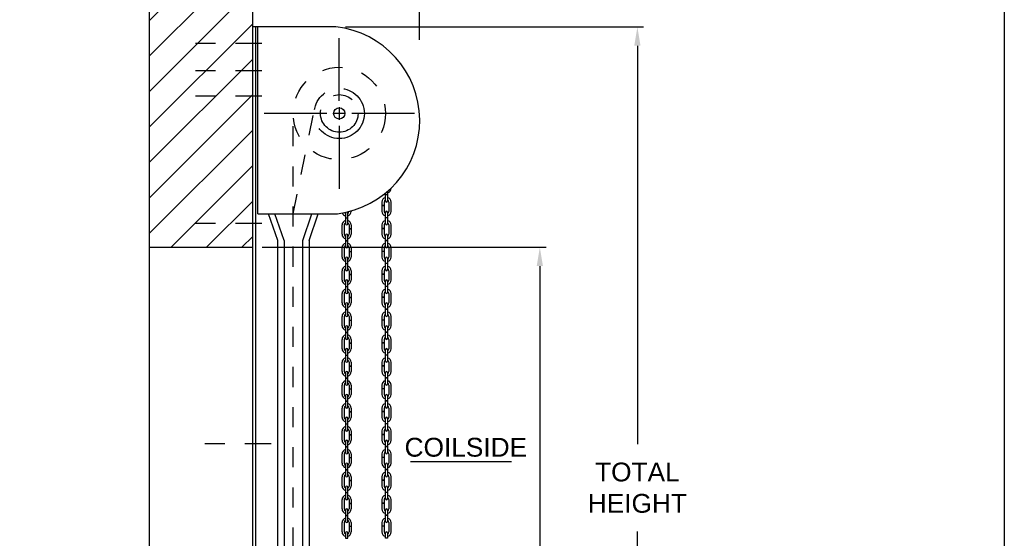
# Model space of a CAD drawing. Header units: inches. Extents: x 169.6 to 213.7, y 214.8 to 267.4.
# Tile 18 of 43: x 184.1 to 189.1, y 241.9 to 244.5. Entities that reach past the tile are written whole.
import ezdxf

# ---------------------------------------------------------------- set-up
doc = ezdxf.new("R2010")
doc.units = ezdxf.units.IN
doc.header["$LTSCALE"] = 0.25
doc.header["$MEASUREMENT"] = 0
for name, pattern in [('CENTER', [2, 1.25, -0.25, 0.25, -0.25]), ('CENTER2', [1.125, 0.75, -0.125, 0.125, -0.125]), ('HIDDEN', [0.375, 0.25, -0.125])]:
    doc.linetypes.add(name, pattern=pattern)
doc.layers.add('ANNOTATIONS', color=1, linetype='Continuous')
doc.layers.add('CHAIN HOIST LH', color=7, linetype='Continuous')
doc.styles.add('ARIAL', font='arial.ttf', dxfattribs={"height": 0.09375})
doc.dimstyles.new('STANDARD$0', dxfattribs={"dimtxt": 0.09375, "dimasz": 0.09375, "dimexe": 0.03125, "dimexo": 0.046875, "dimgap": 0.09, "dimtad": 0, "dimtih": 1, "dimtoh": 1, "dimdec": 4, "dimzin": 0, "dimdsep": 46, "dimtxsty": 'ARIAL', "dimcen": 0.09, "dimadec": 0, "dimazin": 0, "dimtfac": 1, "dimtdec": 4, "dimtofl": 0, "dimtmove": 0, "dimatfit": 1, "dimfxl": 1, "dimtolj": 1, "dimtzin": 0, "dimarcsym": 0})

# ---------------------------------------------------------------- blocks, each defined once
blk = doc.blocks.new('*D24')
at = {"layer": 'ANNOTATIONS', "color": 0, "lineweight": -2, "transparency": 16777216}
for p, q in [((185.3097, 244.3835), (185.3097, 244.8508)), ((186.1424, 244.3991), (186.1424, 244.8508)), ((185.2159, 244.8195), (185.1222, 244.8195)), ((186.2361, 244.8195), (186.3299, 244.8195))]:
    blk.add_line(p, q, dxfattribs=at)
at = {"layer": 'ANNOTATIONS', "color": 0, "transparency": 16777216}
for points in [[(185.2159, 244.8351), (185.2159, 244.8039), (185.3097, 244.8195)], [(186.2361, 244.8351), (186.2361, 244.8039), (186.1424, 244.8195)]]:
    blk.add_solid(points, dxfattribs=at)
at = {"layer": 'defpoints', "color": 0, "transparency": 16777216}
for p in [(186.1424, 244.8195), (185.3097, 244.3366), (186.1424, 244.3522)]:
    blk.add_point(p, dxfattribs=at)
at = {"layer": 'ANNOTATIONS', "color": 0, "transparency": 16777216, "insert": (186.8315, 244.8195), "char_height": 0.09375, "attachment_point": 5, "style": 'ARIAL'}
blk.add_mtext('\\A1;PROJECTION', dxfattribs=at)
blk = doc.blocks.new('*D25')
at = {"layer": 'ANNOTATIONS', "color": 0, "lineweight": -2, "transparency": 16777216}
for p, q in [((185.3565, 243.3641), (186.7731, 243.3641)), ((186.7419, 243.2704), (186.7419, 241.8332)), ((186.7419, 239.9612), (186.7419, 241.3984)), ((186.2628, 239.8675), (186.7731, 239.8675))]:
    blk.add_line(p, q, dxfattribs=at)
at = {"layer": 'ANNOTATIONS', "color": 0, "transparency": 16777216}
for points in [[(186.7263, 243.2704), (186.7575, 243.2704), (186.7419, 243.3641)], [(186.7263, 239.9612), (186.7575, 239.9612), (186.7419, 239.8675)]]:
    blk.add_solid(points, dxfattribs=at)
at = {"layer": 'defpoints', "color": 0, "transparency": 16777216}
for p in [(185.3097, 243.3641), (186.2159, 239.8675), (186.7419, 239.8675)]:
    blk.add_point(p, dxfattribs=at)
at = {"layer": 'ANNOTATIONS', "color": 0, "transparency": 16777216, "insert": (186.7419, 241.6158), "char_height": 0.09375, "attachment_point": 5, "style": 'ARIAL'}
blk.add_mtext('\\A1;OPENING\\PHEIGHT', dxfattribs=at)
blk = doc.blocks.new('*D26')
at = {"layer": 'ANNOTATIONS', "color": 0, "lineweight": -2, "transparency": 16777216}
for p, q in [((185.772, 244.4628), (187.2597, 244.4628)), ((187.2285, 244.3691), (187.2285, 242.3826)), ((187.2285, 239.9612), (187.2285, 241.9477)), ((186.2628, 239.8675), (187.2597, 239.8675))]:
    blk.add_line(p, q, dxfattribs=at)
at = {"layer": 'ANNOTATIONS', "color": 0, "transparency": 16777216}
for points in [[(187.2129, 244.3691), (187.2441, 244.3691), (187.2285, 244.4628)], [(187.2129, 239.9612), (187.2441, 239.9612), (187.2285, 239.8675)]]:
    blk.add_solid(points, dxfattribs=at)
at = {"layer": 'defpoints', "color": 0, "transparency": 16777216}
for p in [(185.7251, 244.4628), (186.2159, 239.8675), (187.2285, 239.8675)]:
    blk.add_point(p, dxfattribs=at)
at = {"layer": 'ANNOTATIONS', "color": 0, "transparency": 16777216, "insert": (187.2285, 242.1652), "char_height": 0.09375, "attachment_point": 5, "style": 'ARIAL'}
blk.add_mtext('\\A1;TOTAL \\PHEIGHT', dxfattribs=at)

msp = doc.modelspace()

# ---------------------------------------------------------------- hatches: boundary and pattern name
at = {"layer": 'CHAIN HOIST LH', "linetype": 'Continuous'}
h = msp.add_hatch(dxfattribs=at)
h.set_pattern_fill('ANSI31', color=256, style=0)
h.set_pattern_definition([(45, (-18.84794, -19.25277), (-0.088388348, 0.088388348), [])])
h.paths.add_polyline_path([(185.30965, 244.63125), (185.30965, 245.36584), (185.07316, 245.36584), (185.07316, 245.4305), (185.03474, 245.29714), (185.03474, 245.36584), (184.79403, 245.36584), (184.79403, 244.81554)])
h.paths.add_polyline_path([(184.79403, 244.81554), (184.79403, 243.36412), (185.30965, 243.36412), (185.30965, 244.61749), (185.30965, 244.63125)])

# ---------------------------------------------------------------- linework, layer by layer
at = {"layer": 'ANNOTATIONS', "linetype": 'Continuous'}
msp.add_line((186.09677, 242.2964), (186.5999, 242.2964), dxfattribs=at)
at = {"layer": 'CHAIN HOIST LH', "linetype": 'Continuous'}
for p, q in [((184.79403, 245.36584), (184.79403, 239.86749)), ((185.30965, 239.86749), (185.30965, 245.36584)), ((185.72508, 244.46285), (185.30965, 244.46285)), ((185.32528, 239.86749), (185.32528, 244.46285)), ((185.33456, 243.53129), (185.33456, 244.46285)), ((185.74163, 244.09379), (185.74163, 244.40629)), ((185.33456, 243.53129), (185.73234, 243.53129)), ((185.43465, 243.39822), (185.38894, 243.53129)), ((185.4659, 243.39822), (185.42019, 243.53129)), ((185.55965, 243.39822), (185.60536, 243.53129)), ((185.5909, 243.39822), (185.63661, 243.53129)), ((184.79403, 243.36412), (185.30965, 243.36412)), ((185.43465, 239.86749), (185.43465, 243.39822)), ((185.4659, 243.39822), (185.4659, 239.86749)), ((185.55965, 239.86749), (185.55965, 243.39822)), ((185.5909, 243.39822), (185.5909, 239.86749))]:
    msp.add_line(p, q, dxfattribs=at)
at = {"layer": 'CHAIN HOIST LH', "linetype": 'CENTER2', "ltscale": 0.7}
for p, q in [((185.35523, 244.37933), (184.94898, 244.37933)), ((185.35523, 244.24374), (184.94898, 244.24374)), ((185.35523, 244.11757), (184.94898, 244.11757)), ((185.35523, 243.48275), (184.94898, 243.48275)), ((185.40211, 242.38385), (184.99586, 242.38385))]:
    msp.add_line(p, q, dxfattribs=at)
at = {"layer": 'CHAIN HOIST LH', "linetype": 'HIDDEN'}
for p, q in [((185.51143, 243.53129), (185.61918, 244.05642)), ((185.51143, 239.86749), (185.51143, 244.03129))]:
    msp.add_line(p, q, dxfattribs=at)
at = {"layer": 'CHAIN HOIST LH', "linetype": 'CENTER'}
for p, q in [((185.74163, 244.06254), (185.74163, 244.00004)), ((185.67913, 244.03129), (185.36663, 244.03129)), ((185.77288, 244.03129), (185.71038, 244.03129)), ((186.11663, 244.03129), (185.80413, 244.03129)), ((185.74163, 243.96879), (185.74163, 243.65629))]:
    msp.add_line(p, q, dxfattribs=at)
at = {"layer": 'CHAIN HOIST LH'}
for p, q in [((186.0001, 243.65746), (186.0001, 243.65926)), ((185.97163, 243.62575), (185.97163, 243.63386)), ((185.98273, 243.62575), (185.97163, 243.62575)), ((185.98273, 243.62485), (185.97163, 243.62485)), ((185.97163, 243.5951), (185.97163, 243.62485)), ((185.98273, 243.64327), (185.98273, 243.62575)), ((185.98273, 243.62485), (185.98273, 243.5951)), ((185.95426, 243.58977), (185.95426, 243.57194)), ((185.96536, 243.57194), (185.95426, 243.57194)), ((185.95426, 243.57104), (185.95426, 243.54334)), ((185.96536, 243.57104), (185.95426, 243.57104)), ((185.96536, 243.58977), (185.96536, 243.57194)), ((185.96536, 243.57104), (185.96536, 243.54334)), ((185.989, 243.58977), (185.989, 243.54334)), ((186.0001, 243.54334), (186.0001, 243.58977)), ((185.77275, 243.53772), (185.77275, 243.51163)), ((185.77275, 243.51163), (185.78385, 243.51163)), ((185.77275, 243.51073), (185.78385, 243.51073)), ((185.77275, 243.51073), (185.77275, 243.48097)), ((185.78385, 243.51163), (185.78385, 243.53801)), ((185.78385, 243.48097), (185.78385, 243.51073)), ((185.80122, 243.54481), (185.80122, 243.54334)), ((185.97163, 243.51163), (185.97163, 243.53801)), ((185.98273, 243.51163), (185.97163, 243.51163)), ((185.98273, 243.51073), (185.97163, 243.51073)), ((185.97163, 243.48097), (185.97163, 243.51073)), ((185.98273, 243.53801), (185.98273, 243.51163)), ((185.98273, 243.51073), (185.98273, 243.48097)), ((185.75538, 243.42922), (185.75538, 243.47564)), ((185.76648, 243.47564), (185.76648, 243.42922)), ((185.79012, 243.47564), (185.79012, 243.45782)), ((185.79012, 243.45782), (185.80122, 243.45782)), ((185.79012, 243.45692), (185.79012, 243.42922)), ((185.79012, 243.45692), (185.80122, 243.45692)), ((185.80122, 243.47564), (185.80122, 243.45782)), ((185.80122, 243.45692), (185.80122, 243.42922)), ((185.95426, 243.47564), (185.95426, 243.45782)), ((185.96536, 243.45782), (185.95426, 243.45782)), ((185.95426, 243.45692), (185.95426, 243.42922)), ((185.96536, 243.45692), (185.95426, 243.45692)), ((185.96536, 243.47564), (185.96536, 243.45782)), ((185.96536, 243.45692), (185.96536, 243.42922)), ((185.989, 243.47564), (185.989, 243.42922)), ((186.0001, 243.42922), (186.0001, 243.47564)), ((185.77275, 243.42389), (185.77275, 243.39751)), ((185.78385, 243.39751), (185.78385, 243.42389)), ((185.97163, 243.39751), (185.97163, 243.42389)), ((185.98273, 243.42389), (185.98273, 243.39751)), ((185.75538, 243.3151), (185.75538, 243.36152)), ((185.76648, 243.36152), (185.76648, 243.3151)), ((185.77275, 243.39751), (185.78385, 243.39751)), ((185.77275, 243.39661), (185.78385, 243.39661)), ((185.77275, 243.39661), (185.77275, 243.36685)), ((185.78385, 243.36685), (185.78385, 243.39661)), ((185.79012, 243.36152), (185.79012, 243.3437)), ((185.80122, 243.36152), (185.80122, 243.3437)), ((185.95426, 243.36152), (185.95426, 243.3437)), ((185.96536, 243.36152), (185.96536, 243.3437)), ((185.98273, 243.39751), (185.97163, 243.39751)), ((185.98273, 243.39661), (185.97163, 243.39661)), ((185.97163, 243.36685), (185.97163, 243.39661)), ((185.98273, 243.39661), (185.98273, 243.36685)), ((185.989, 243.36152), (185.989, 243.3151)), ((186.0001, 243.3151), (186.0001, 243.36152)), ((185.77275, 243.30977), (185.77275, 243.28339)), ((185.78385, 243.28339), (185.78385, 243.30977)), ((185.79012, 243.3437), (185.80122, 243.3437)), ((185.79012, 243.3428), (185.79012, 243.3151)), ((185.79012, 243.3428), (185.80122, 243.3428)), ((185.80122, 243.3428), (185.80122, 243.3151)), ((185.96536, 243.3437), (185.95426, 243.3437)), ((185.95426, 243.3428), (185.95426, 243.3151)), ((185.96536, 243.3428), (185.95426, 243.3428)), ((185.96536, 243.3428), (185.96536, 243.3151)), ((185.97163, 243.28339), (185.97163, 243.30977)), ((185.98273, 243.30977), (185.98273, 243.28339)), ((185.77275, 243.28339), (185.78385, 243.28339)), ((185.77275, 243.28249), (185.78385, 243.28249)), ((185.77275, 243.28249), (185.77275, 243.25273)), ((185.78385, 243.25273), (185.78385, 243.28249)), ((185.98273, 243.28339), (185.97163, 243.28339)), ((185.98273, 243.28249), (185.97163, 243.28249)), ((185.97163, 243.25273), (185.97163, 243.28249)), ((185.98273, 243.28249), (185.98273, 243.25273)), ((185.75538, 243.20098), (185.75538, 243.2474)), ((185.76648, 243.2474), (185.76648, 243.20098)), ((185.79012, 243.2474), (185.79012, 243.22957)), ((185.79012, 243.22957), (185.80122, 243.22957)), ((185.79012, 243.22867), (185.79012, 243.20098)), ((185.79012, 243.22867), (185.80122, 243.22867)), ((185.80122, 243.2474), (185.80122, 243.22957)), ((185.80122, 243.22867), (185.80122, 243.20098)), ((185.95426, 243.2474), (185.95426, 243.22957)), ((185.96536, 243.22957), (185.95426, 243.22957)), ((185.96536, 243.22867), (185.95426, 243.22867)), ((185.95426, 243.22867), (185.95426, 243.20098)), ((185.96536, 243.2474), (185.96536, 243.22957)), ((185.96536, 243.22867), (185.96536, 243.20098)), ((185.989, 243.2474), (185.989, 243.20098)), ((186.0001, 243.20098), (186.0001, 243.2474)), ((185.77275, 243.19565), (185.77275, 243.16926)), ((185.77275, 243.16926), (185.78385, 243.16926)), ((185.77275, 243.16836), (185.78385, 243.16836)), ((185.77275, 243.16836), (185.77275, 243.13861)), ((185.78385, 243.16926), (185.78385, 243.19565)), ((185.78385, 243.13861), (185.78385, 243.16836)), ((185.97163, 243.16926), (185.97163, 243.19565)), ((185.98273, 243.16926), (185.97163, 243.16926)), ((185.97163, 243.13861), (185.97163, 243.16836)), ((185.98273, 243.16836), (185.97163, 243.16836)), ((185.98273, 243.19565), (185.98273, 243.16926)), ((185.98273, 243.16836), (185.98273, 243.13861)), ((185.75538, 243.08686), (185.75538, 243.13328)), ((185.76648, 243.13328), (185.76648, 243.08686)), ((185.79012, 243.13328), (185.79012, 243.11545)), ((185.79012, 243.11545), (185.80122, 243.11545)), ((185.79012, 243.11455), (185.80122, 243.11455)), ((185.79012, 243.11455), (185.79012, 243.08686)), ((185.80122, 243.13328), (185.80122, 243.11545)), ((185.80122, 243.11455), (185.80122, 243.08686)), ((185.95426, 243.13328), (185.95426, 243.11545)), ((185.96536, 243.11545), (185.95426, 243.11545)), ((185.96536, 243.11455), (185.95426, 243.11455)), ((185.95426, 243.11455), (185.95426, 243.08686)), ((185.96536, 243.13328), (185.96536, 243.11545)), ((185.96536, 243.11455), (185.96536, 243.08686)), ((185.989, 243.13328), (185.989, 243.08686)), ((186.0001, 243.08686), (186.0001, 243.13328)), ((185.77275, 243.08152), (185.77275, 243.05514)), ((185.78385, 243.05514), (185.78385, 243.08152)), ((185.97163, 243.05514), (185.97163, 243.08152)), ((185.98273, 243.08152), (185.98273, 243.05514)), ((185.75538, 242.97273), (185.75538, 243.01916)), ((185.76648, 243.01916), (185.76648, 242.97273)), ((185.77275, 243.05514), (185.78385, 243.05514)), ((185.77275, 243.05424), (185.77275, 243.02449)), ((185.77275, 243.05424), (185.78385, 243.05424)), ((185.78385, 243.02449), (185.78385, 243.05424)), ((185.79012, 243.01916), (185.79012, 243.00133)), ((185.80122, 243.01916), (185.80122, 243.00133)), ((185.95426, 243.01916), (185.95426, 243.00133)), ((185.96536, 243.01916), (185.96536, 243.00133)), ((185.98273, 243.05514), (185.97163, 243.05514)), ((185.98273, 243.05424), (185.97163, 243.05424)), ((185.97163, 243.02449), (185.97163, 243.05424)), ((185.98273, 243.05424), (185.98273, 243.02449)), ((185.989, 243.01916), (185.989, 242.97273)), ((186.0001, 242.97273), (186.0001, 243.01916)), ((185.77275, 242.9674), (185.77275, 242.94102)), ((185.78385, 242.94102), (185.78385, 242.9674)), ((185.79012, 243.00133), (185.80122, 243.00133)), ((185.79012, 243.00043), (185.80122, 243.00043)), ((185.79012, 243.00043), (185.79012, 242.97273)), ((185.80122, 243.00043), (185.80122, 242.97273)), ((185.96536, 243.00133), (185.95426, 243.00133)), ((185.96536, 243.00043), (185.95426, 243.00043)), ((185.95426, 243.00043), (185.95426, 242.97273)), ((185.96536, 243.00043), (185.96536, 242.97273)), ((185.97163, 242.94102), (185.97163, 242.9674)), ((185.98273, 242.9674), (185.98273, 242.94102)), ((185.77275, 242.94102), (185.78385, 242.94102)), ((185.77275, 242.94012), (185.77275, 242.91036)), ((185.77275, 242.94012), (185.78385, 242.94012)), ((185.78385, 242.91036), (185.78385, 242.94012)), ((185.98273, 242.94102), (185.97163, 242.94102)), ((185.97163, 242.91036), (185.97163, 242.94012)), ((185.98273, 242.94012), (185.97163, 242.94012)), ((185.98273, 242.94012), (185.98273, 242.91036)), ((185.75538, 242.85861), (185.75538, 242.90503)), ((185.76648, 242.90503), (185.76648, 242.85861)), ((185.79012, 242.90503), (185.79012, 242.88721)), ((185.79012, 242.88721), (185.80122, 242.88721)), ((185.79012, 242.88631), (185.80122, 242.88631)), ((185.79012, 242.88631), (185.79012, 242.85861)), ((185.80122, 242.90503), (185.80122, 242.88721)), ((185.80122, 242.88631), (185.80122, 242.85861)), ((185.95426, 242.90503), (185.95426, 242.88721)), ((185.96536, 242.88721), (185.95426, 242.88721)), ((185.95426, 242.88631), (185.95426, 242.85861)), ((185.96536, 242.88631), (185.95426, 242.88631)), ((185.96536, 242.90503), (185.96536, 242.88721)), ((185.96536, 242.88631), (185.96536, 242.85861)), ((185.989, 242.90503), (185.989, 242.85861)), ((186.0001, 242.85861), (186.0001, 242.90503)), ((185.77275, 242.85328), (185.77275, 242.8269)), ((185.77275, 242.8269), (185.78385, 242.8269)), ((185.77275, 242.826), (185.77275, 242.79624)), ((185.77275, 242.826), (185.78385, 242.826)), ((185.78385, 242.8269), (185.78385, 242.85328)), ((185.78385, 242.79624), (185.78385, 242.826)), ((185.97163, 242.8269), (185.97163, 242.85328)), ((185.98273, 242.8269), (185.97163, 242.8269)), ((185.98273, 242.826), (185.97163, 242.826)), ((185.97163, 242.79624), (185.97163, 242.826)), ((185.98273, 242.85328), (185.98273, 242.8269)), ((185.98273, 242.826), (185.98273, 242.79624)), ((185.75538, 242.74449), (185.75538, 242.79091)), ((185.76648, 242.79091), (185.76648, 242.74449)), ((185.79012, 242.79091), (185.79012, 242.77309)), ((185.79012, 242.77309), (185.80122, 242.77309)), ((185.79012, 242.77219), (185.79012, 242.74449)), ((185.79012, 242.77219), (185.80122, 242.77219)), ((185.80122, 242.79091), (185.80122, 242.77309)), ((185.80122, 242.77219), (185.80122, 242.74449)), ((185.95426, 242.79091), (185.95426, 242.77309)), ((185.96536, 242.77309), (185.95426, 242.77309)), ((185.95426, 242.77219), (185.95426, 242.74449)), ((185.96536, 242.77219), (185.95426, 242.77219)), ((185.96536, 242.79091), (185.96536, 242.77309)), ((185.96536, 242.77219), (185.96536, 242.74449)), ((185.989, 242.79091), (185.989, 242.74449)), ((186.0001, 242.74449), (186.0001, 242.79091)), ((185.77275, 242.73916), (185.77275, 242.71278)), ((185.78385, 242.71278), (185.78385, 242.73916)), ((185.97163, 242.71278), (185.97163, 242.73916)), ((185.98273, 242.73916), (185.98273, 242.71278)), ((185.75538, 242.63037), (185.75538, 242.67679)), ((185.76648, 242.67679), (185.76648, 242.63037)), ((185.77275, 242.71278), (185.78385, 242.71278)), ((185.77275, 242.71188), (185.78385, 242.71188)), ((185.77275, 242.71188), (185.77275, 242.68212)), ((185.78385, 242.68212), (185.78385, 242.71188)), ((185.79012, 242.67679), (185.79012, 242.65896)), ((185.80122, 242.67679), (185.80122, 242.65896)), ((185.95426, 242.67679), (185.95426, 242.65896)), ((185.96536, 242.67679), (185.96536, 242.65896)), ((185.98273, 242.71278), (185.97163, 242.71278)), ((185.97163, 242.68212), (185.97163, 242.71188)), ((185.98273, 242.71188), (185.97163, 242.71188)), ((185.98273, 242.71188), (185.98273, 242.68212)), ((185.989, 242.67679), (185.989, 242.63037)), ((186.0001, 242.63037), (186.0001, 242.67679)), ((185.77275, 242.62504), (185.77275, 242.59865)), ((185.78385, 242.59865), (185.78385, 242.62504)), ((185.79012, 242.65896), (185.80122, 242.65896)), ((185.79012, 242.65806), (185.79012, 242.63037)), ((185.79012, 242.65806), (185.80122, 242.65806)), ((185.80122, 242.65806), (185.80122, 242.63037)), ((185.96536, 242.65896), (185.95426, 242.65896)), ((185.95426, 242.65806), (185.95426, 242.63037)), ((185.96536, 242.65806), (185.95426, 242.65806)), ((185.96536, 242.65806), (185.96536, 242.63037)), ((185.97163, 242.59865), (185.97163, 242.62504)), ((185.98273, 242.62504), (185.98273, 242.59865)), ((185.77275, 242.59865), (185.78385, 242.59865)), ((185.77275, 242.59775), (185.78385, 242.59775)), ((185.77275, 242.59775), (185.77275, 242.568)), ((185.78385, 242.568), (185.78385, 242.59775)), ((185.98273, 242.59865), (185.97163, 242.59865)), ((185.98273, 242.59775), (185.97163, 242.59775)), ((185.97163, 242.568), (185.97163, 242.59775)), ((185.98273, 242.59775), (185.98273, 242.568)), ((185.75538, 242.51625), (185.75538, 242.56267)), ((185.76648, 242.56267), (185.76648, 242.51625)), ((185.79012, 242.56267), (185.79012, 242.54484)), ((185.79012, 242.54484), (185.80122, 242.54484)), ((185.79012, 242.54394), (185.79012, 242.51625)), ((185.79012, 242.54394), (185.80122, 242.54394)), ((185.80122, 242.56267), (185.80122, 242.54484)), ((185.80122, 242.54394), (185.80122, 242.51625)), ((185.95426, 242.56267), (185.95426, 242.54484)), ((185.96536, 242.54484), (185.95426, 242.54484)), ((185.96536, 242.54394), (185.95426, 242.54394)), ((185.95426, 242.54394), (185.95426, 242.51625)), ((185.96536, 242.56267), (185.96536, 242.54484)), ((185.96536, 242.54394), (185.96536, 242.51625)), ((185.989, 242.56267), (185.989, 242.51625)), ((186.0001, 242.51625), (186.0001, 242.56267)), ((185.77275, 242.51092), (185.77275, 242.48453)), ((185.77275, 242.48453), (185.78385, 242.48453)), ((185.77275, 242.48363), (185.78385, 242.48363)), ((185.77275, 242.48363), (185.77275, 242.45388)), ((185.78385, 242.48453), (185.78385, 242.51092)), ((185.78385, 242.45388), (185.78385, 242.48363)), ((185.97163, 242.48453), (185.97163, 242.51092)), ((185.98273, 242.48453), (185.97163, 242.48453)), ((185.97163, 242.45388), (185.97163, 242.48363)), ((185.98273, 242.48363), (185.97163, 242.48363)), ((185.98273, 242.51092), (185.98273, 242.48453)), ((185.98273, 242.48363), (185.98273, 242.45388)), ((185.75538, 242.40212), (185.75538, 242.44855)), ((185.76648, 242.44855), (185.76648, 242.40212)), ((185.79012, 242.44855), (185.79012, 242.43072)), ((185.79012, 242.43072), (185.80122, 242.43072)), ((185.79012, 242.42982), (185.79012, 242.40212)), ((185.79012, 242.42982), (185.80122, 242.42982)), ((185.80122, 242.44855), (185.80122, 242.43072)), ((185.80122, 242.42982), (185.80122, 242.40212)), ((185.95426, 242.44855), (185.95426, 242.43072)), ((185.96536, 242.43072), (185.95426, 242.43072)), ((185.96536, 242.42982), (185.95426, 242.42982)), ((185.95426, 242.42982), (185.95426, 242.40212)), ((185.96536, 242.44855), (185.96536, 242.43072)), ((185.96536, 242.42982), (185.96536, 242.40212)), ((185.989, 242.44855), (185.989, 242.40212)), ((186.0001, 242.40212), (186.0001, 242.44855)), ((185.77275, 242.39679), (185.77275, 242.37041)), ((185.78385, 242.37041), (185.78385, 242.39679)), ((185.97163, 242.37041), (185.97163, 242.39679)), ((185.98273, 242.39679), (185.98273, 242.37041)), ((185.75538, 242.288), (185.75538, 242.33442)), ((185.76648, 242.33442), (185.76648, 242.288)), ((185.77275, 242.37041), (185.78385, 242.37041)), ((185.77275, 242.36951), (185.77275, 242.33976)), ((185.77275, 242.36951), (185.78385, 242.36951)), ((185.78385, 242.33976), (185.78385, 242.36951)), ((185.79012, 242.33442), (185.79012, 242.3166)), ((185.80122, 242.33442), (185.80122, 242.3166)), ((185.95426, 242.33442), (185.95426, 242.3166)), ((185.96536, 242.33442), (185.96536, 242.3166)), ((185.98273, 242.37041), (185.97163, 242.37041)), ((185.97163, 242.33976), (185.97163, 242.36951)), ((185.98273, 242.36951), (185.97163, 242.36951)), ((185.98273, 242.36951), (185.98273, 242.33976)), ((185.989, 242.33442), (185.989, 242.288)), ((186.0001, 242.288), (186.0001, 242.33442)), ((185.77275, 242.28267), (185.77275, 242.25629)), ((185.78385, 242.25629), (185.78385, 242.28267)), ((185.79012, 242.3166), (185.80122, 242.3166)), ((185.79012, 242.3157), (185.80122, 242.3157)), ((185.79012, 242.3157), (185.79012, 242.288)), ((185.80122, 242.3157), (185.80122, 242.288)), ((185.96536, 242.3166), (185.95426, 242.3166)), ((185.96536, 242.3157), (185.95426, 242.3157)), ((185.95426, 242.3157), (185.95426, 242.288)), ((185.96536, 242.3157), (185.96536, 242.288)), ((185.97163, 242.25629), (185.97163, 242.28267)), ((185.98273, 242.28267), (185.98273, 242.25629)), ((185.77275, 242.25629), (185.78385, 242.25629)), ((185.77275, 242.25539), (185.77275, 242.22563)), ((185.77275, 242.25539), (185.78385, 242.25539)), ((185.78385, 242.22563), (185.78385, 242.25539)), ((185.98273, 242.25629), (185.97163, 242.25629)), ((185.98273, 242.25539), (185.97163, 242.25539)), ((185.97163, 242.22563), (185.97163, 242.25539)), ((185.98273, 242.25539), (185.98273, 242.22563)), ((185.75538, 242.17388), (185.75538, 242.2203)), ((185.76648, 242.2203), (185.76648, 242.17388)), ((185.79012, 242.2203), (185.79012, 242.20248)), ((185.79012, 242.20248), (185.80122, 242.20248)), ((185.79012, 242.20158), (185.80122, 242.20158)), ((185.79012, 242.20158), (185.79012, 242.17388)), ((185.80122, 242.2203), (185.80122, 242.20248)), ((185.80122, 242.20158), (185.80122, 242.17388)), ((185.95426, 242.2203), (185.95426, 242.20248)), ((185.96536, 242.20248), (185.95426, 242.20248)), ((185.96536, 242.20158), (185.95426, 242.20158)), ((185.95426, 242.20158), (185.95426, 242.17388)), ((185.96536, 242.2203), (185.96536, 242.20248)), ((185.96536, 242.20158), (185.96536, 242.17388)), ((185.989, 242.2203), (185.989, 242.17388)), ((186.0001, 242.17388), (186.0001, 242.2203)), ((185.77275, 242.16855), (185.77275, 242.14217)), ((185.77275, 242.14217), (185.78385, 242.14217)), ((185.77275, 242.14127), (185.78385, 242.14127)), ((185.77275, 242.14127), (185.77275, 242.11151)), ((185.78385, 242.14217), (185.78385, 242.16855)), ((185.78385, 242.11151), (185.78385, 242.14127)), ((185.97163, 242.14217), (185.97163, 242.16855)), ((185.98273, 242.14217), (185.97163, 242.14217)), ((185.97163, 242.11151), (185.97163, 242.14127)), ((185.98273, 242.14127), (185.97163, 242.14127)), ((185.98273, 242.16855), (185.98273, 242.14217)), ((185.98273, 242.14127), (185.98273, 242.11151)), ((185.75538, 242.05976), (185.75538, 242.10618)), ((185.76648, 242.10618), (185.76648, 242.05976)), ((185.79012, 242.10618), (185.79012, 242.08835)), ((185.79012, 242.08835), (185.80122, 242.08835)), ((185.79012, 242.08746), (185.79012, 242.05976)), ((185.79012, 242.08746), (185.80122, 242.08746)), ((185.80122, 242.10618), (185.80122, 242.08835)), ((185.80122, 242.08746), (185.80122, 242.05976)), ((185.95426, 242.10618), (185.95426, 242.08835)), ((185.96536, 242.08835), (185.95426, 242.08835)), ((185.96536, 242.08746), (185.95426, 242.08746)), ((185.95426, 242.08746), (185.95426, 242.05976)), ((185.96536, 242.10618), (185.96536, 242.08835)), ((185.96536, 242.08746), (185.96536, 242.05976)), ((185.989, 242.10618), (185.989, 242.05976)), ((186.0001, 242.05976), (186.0001, 242.10618)), ((185.77275, 242.05443), (185.77275, 242.02804)), ((185.78385, 242.02804), (185.78385, 242.05443)), ((185.97163, 242.02804), (185.97163, 242.05443)), ((185.98273, 242.05443), (185.98273, 242.02804)), ((185.75538, 241.94564), (185.75538, 241.99206)), ((185.76648, 241.99206), (185.76648, 241.94564)), ((185.77275, 242.02804), (185.78385, 242.02804)), ((185.77275, 242.02715), (185.77275, 241.99739)), ((185.77275, 242.02715), (185.78385, 242.02715)), ((185.78385, 241.99739), (185.78385, 242.02715)), ((185.79012, 241.99206), (185.79012, 241.97423)), ((185.80122, 241.99206), (185.80122, 241.97423)), ((185.95426, 241.99206), (185.95426, 241.97423)), ((185.96536, 241.99206), (185.96536, 241.97423)), ((185.98273, 242.02804), (185.97163, 242.02804)), ((185.97163, 241.99739), (185.97163, 242.02715)), ((185.98273, 242.02715), (185.97163, 242.02715)), ((185.98273, 242.02715), (185.98273, 241.99739)), ((185.989, 241.99206), (185.989, 241.94564)), ((186.0001, 241.94564), (186.0001, 241.99206)), ((185.77275, 241.94031), (185.77275, 241.91392)), ((185.78385, 241.91392), (185.78385, 241.94031)), ((185.79012, 241.97423), (185.80122, 241.97423)), ((185.79012, 241.97333), (185.80122, 241.97333)), ((185.79012, 241.97333), (185.79012, 241.94564)), ((185.80122, 241.97333), (185.80122, 241.94564)), ((185.96536, 241.97423), (185.95426, 241.97423)), ((185.96536, 241.97333), (185.95426, 241.97333)), ((185.95426, 241.97333), (185.95426, 241.94564)), ((185.96536, 241.97333), (185.96536, 241.94564)), ((185.97163, 241.91392), (185.97163, 241.94031)), ((185.98273, 241.94031), (185.98273, 241.91392)), ((185.77275, 241.91392), (185.78385, 241.91392)), ((185.98273, 241.91392), (185.97163, 241.91392))]:
    msp.add_line(p, q, dxfattribs=at)
at = {"layer": 'CHAIN HOIST LH', "linetype": 'HIDDEN'}
msp.add_circle((185.74163, 244.03129), 0.2302, dxfattribs=at)
at = {"layer": 'CHAIN HOIST LH', "linetype": 'CENTER'}
for radius in [0.125, 0.09375]:
    msp.add_circle((185.74163, 244.03129), radius, dxfattribs=at)
at = {"layer": 'CHAIN HOIST LH', "linetype": 'Continuous'}
msp.add_circle((185.74163, 244.03129), 0.02817, dxfattribs=at)
msp.add_arc((185.67396, 243.99664), 0.469, 277.15046, 83.74224, dxfattribs=at)
at = {"layer": 'CHAIN HOIST LH'}
for centre, radius, start, end in [((185.97718, 243.65746), 0.02292, 284.01225, 0), ((185.97718, 243.58977), 0.02292, 104.01225, 180), ((185.97718, 243.58977), 0.01182, 118.00044, 180), ((185.97718, 243.58977), 0.02292, 0, 75.98775), ((185.97718, 243.58977), 0.01182, 0, 61.99956), ((185.97718, 243.5951), 0.00555, 180, 0), ((185.7783, 243.54334), 0.02292, 202.36128, 255.98775), ((185.7783, 243.54334), 0.01182, 213.51593, 241.99956), ((185.7783, 243.53801), 0.00555, 0, 22.75077), ((185.7783, 243.54334), 0.02292, 284.01225, 0), ((185.7783, 243.54334), 0.01182, 298.00044, 352.48399), ((185.97718, 243.54334), 0.02292, 180, 255.98775), ((185.97718, 243.54334), 0.01182, 180, 241.99956), ((185.97718, 243.53801), 0.00555, 0, 180), ((185.97718, 243.54334), 0.01182, 298.00044, 0), ((185.97718, 243.54334), 0.02292, 284.01225, 0), ((185.7783, 243.47564), 0.02292, 104.01225, 180), ((185.7783, 243.47564), 0.01182, 118.00044, 180), ((185.7783, 243.48097), 0.00555, 180, 0), ((185.7783, 243.47564), 0.02292, 0, 75.98775), ((185.7783, 243.47564), 0.01182, 0, 61.99956), ((185.97718, 243.47564), 0.02292, 104.01225, 180), ((185.97718, 243.47564), 0.01182, 118.00044, 180), ((185.97718, 243.48097), 0.00555, 180, 0), ((185.97718, 243.47564), 0.02292, 0, 75.98775), ((185.97718, 243.47564), 0.01182, 0, 61.99956), ((185.7783, 243.42922), 0.02292, 180, 255.98775), ((185.7783, 243.42922), 0.01182, 180, 241.99956), ((185.7783, 243.42389), 0.00555, 0, 180), ((185.7783, 243.42922), 0.02292, 284.01225, 0), ((185.7783, 243.42922), 0.01182, 298.00044, 0), ((185.97718, 243.42922), 0.02292, 180, 255.98775), ((185.97718, 243.42922), 0.01182, 180, 241.99956), ((185.97718, 243.42389), 0.00555, 0, 180), ((185.97718, 243.42922), 0.01182, 298.00044, 0), ((185.97718, 243.42922), 0.02292, 284.01225, 0), ((185.7783, 243.36152), 0.02292, 104.01225, 180), ((185.7783, 243.36152), 0.01182, 118.00044, 180), ((185.7783, 243.36685), 0.00555, 180, 0), ((185.7783, 243.36152), 0.02292, 0, 75.98775), ((185.7783, 243.36152), 0.01182, 0, 61.99956), ((185.97718, 243.36152), 0.02292, 104.01225, 180), ((185.97718, 243.36152), 0.01182, 118.00044, 180), ((185.97718, 243.36685), 0.00555, 180, 0), ((185.97718, 243.36152), 0.02292, 0, 75.98775), ((185.97718, 243.36152), 0.01182, 0, 61.99956), ((185.7783, 243.3151), 0.02292, 180, 255.98775), ((185.7783, 243.3151), 0.01182, 180, 241.99956), ((185.7783, 243.30977), 0.00555, 0, 180), ((185.7783, 243.3151), 0.02292, 284.01225, 0), ((185.7783, 243.3151), 0.01182, 298.00044, 0), ((185.97718, 243.3151), 0.02292, 180, 255.98775), ((185.97718, 243.3151), 0.01182, 180, 241.99956), ((185.97718, 243.30977), 0.00555, 0, 180), ((185.97718, 243.3151), 0.01182, 298.00044, 0), ((185.97718, 243.3151), 0.02292, 284.01225, 0), ((185.7783, 243.2474), 0.02292, 104.01225, 180), ((185.7783, 243.2474), 0.01182, 118.00044, 180), ((185.7783, 243.2474), 0.02292, 0, 75.98775), ((185.7783, 243.2474), 0.01182, 0, 61.99956), ((185.97718, 243.2474), 0.02292, 104.01225, 180), ((185.97718, 243.2474), 0.01182, 118.00044, 180), ((185.97718, 243.2474), 0.02292, 0, 75.98775), ((185.97718, 243.2474), 0.01182, 0, 61.99956), ((185.7783, 243.25273), 0.00555, 180, 0), ((185.97718, 243.25273), 0.00555, 180, 0), ((185.7783, 243.20098), 0.02292, 180, 255.98775), ((185.7783, 243.20098), 0.01182, 180, 241.99956), ((185.7783, 243.19565), 0.00555, 0, 180), ((185.7783, 243.20098), 0.01182, 298.00044, 0), ((185.7783, 243.20098), 0.02292, 284.01225, 0), ((185.97718, 243.20098), 0.02292, 180, 255.98775), ((185.97718, 243.20098), 0.01182, 180, 241.99956), ((185.97718, 243.19565), 0.00555, 0, 180), ((185.97718, 243.20098), 0.01182, 298.00044, 0), ((185.97718, 243.20098), 0.02292, 284.01225, 0), ((185.7783, 243.13328), 0.02292, 104.01225, 180), ((185.7783, 243.13328), 0.01182, 118.00044, 180), ((185.7783, 243.13861), 0.00555, 180, 0), ((185.7783, 243.13328), 0.02292, 0, 75.98775), ((185.7783, 243.13328), 0.01182, 0, 61.99956), ((185.97718, 243.13328), 0.02292, 104.01225, 180), ((185.97718, 243.13328), 0.01182, 118.00044, 180), ((185.97718, 243.13861), 0.00555, 180, 0), ((185.97718, 243.13328), 0.02292, 0, 75.98775), ((185.97718, 243.13328), 0.01182, 0, 61.99956), ((185.7783, 243.08686), 0.02292, 180, 255.98775), ((185.7783, 243.08686), 0.01182, 180, 241.99956), ((185.7783, 243.08152), 0.00555, 0, 180), ((185.7783, 243.08686), 0.02292, 284.01225, 0), ((185.7783, 243.08686), 0.01182, 298.00044, 0), ((185.97718, 243.08686), 0.02292, 180, 255.98775), ((185.97718, 243.08686), 0.01182, 180, 241.99956), ((185.97718, 243.08152), 0.00555, 0, 180), ((185.97718, 243.08686), 0.02292, 284.01225, 0), ((185.97718, 243.08686), 0.01182, 298.00044, 0), ((185.7783, 243.01916), 0.02292, 104.01225, 180), ((185.7783, 243.01916), 0.01182, 118.00044, 180), ((185.7783, 243.02449), 0.00555, 180, 0), ((185.7783, 243.01916), 0.02292, 0, 75.98775), ((185.7783, 243.01916), 0.01182, 0, 61.99956), ((185.97718, 243.01916), 0.02292, 104.01225, 180), ((185.97718, 243.01916), 0.01182, 118.00044, 180), ((185.97718, 243.02449), 0.00555, 180, 0), ((185.97718, 243.01916), 0.02292, 0, 75.98775), ((185.97718, 243.01916), 0.01182, 0, 61.99956), ((185.7783, 242.97273), 0.02292, 180, 255.98775), ((185.7783, 242.97273), 0.01182, 180, 241.99956), ((185.7783, 242.9674), 0.00555, 0, 180), ((185.7783, 242.97273), 0.01182, 298.00044, 0), ((185.7783, 242.97273), 0.02292, 284.01225, 0), ((185.97718, 242.97273), 0.02292, 180, 255.98775), ((185.97718, 242.97273), 0.01182, 180, 241.99956), ((185.97718, 242.9674), 0.00555, 0, 180), ((185.97718, 242.97273), 0.02292, 284.01225, 0), ((185.97718, 242.97273), 0.01182, 298.00044, 0), ((185.7783, 242.90503), 0.02292, 104.01225, 180), ((185.7783, 242.90503), 0.01182, 118.00044, 180), ((185.7783, 242.90503), 0.02292, 0, 75.98775), ((185.7783, 242.90503), 0.01182, 0, 61.99956), ((185.97718, 242.90503), 0.02292, 104.01225, 180), ((185.97718, 242.90503), 0.01182, 118.00044, 180), ((185.97718, 242.90503), 0.02292, 0, 75.98775), ((185.97718, 242.90503), 0.01182, 0, 61.99956), ((185.7783, 242.91036), 0.00555, 180, 0), ((185.97718, 242.91036), 0.00555, 180, 0), ((185.7783, 242.85861), 0.02292, 180, 255.98775), ((185.7783, 242.85861), 0.01182, 180, 241.99956), ((185.7783, 242.85328), 0.00555, 0, 180), ((185.7783, 242.85861), 0.02292, 284.01225, 0), ((185.7783, 242.85861), 0.01182, 298.00044, 0), ((185.97718, 242.85861), 0.02292, 180, 255.98775), ((185.97718, 242.85861), 0.01182, 180, 241.99956), ((185.97718, 242.85328), 0.00555, 0, 180), ((185.97718, 242.85861), 0.02292, 284.01225, 0), ((185.97718, 242.85861), 0.01182, 298.00044, 0), ((185.7783, 242.79091), 0.02292, 104.01225, 180), ((185.7783, 242.79091), 0.01182, 118.00044, 180), ((185.7783, 242.79624), 0.00555, 180, 0), ((185.7783, 242.79091), 0.02292, 0, 75.98775), ((185.7783, 242.79091), 0.01182, 0, 61.99956), ((185.97718, 242.79091), 0.02292, 104.01225, 180), ((185.97718, 242.79091), 0.01182, 118.00044, 180), ((185.97718, 242.79624), 0.00555, 180, 0), ((185.97718, 242.79091), 0.02292, 0, 75.98775), ((185.97718, 242.79091), 0.01182, 0, 61.99956), ((185.7783, 242.74449), 0.02292, 180, 255.98775), ((185.7783, 242.74449), 0.01182, 180, 241.99956), ((185.7783, 242.73916), 0.00555, 0, 180), ((185.7783, 242.74449), 0.01182, 298.00044, 0), ((185.7783, 242.74449), 0.02292, 284.01225, 0), ((185.97718, 242.74449), 0.02292, 180, 255.98775), ((185.97718, 242.74449), 0.01182, 180, 241.99956), ((185.97718, 242.73916), 0.00555, 0, 180), ((185.97718, 242.74449), 0.01182, 298.00044, 0), ((185.97718, 242.74449), 0.02292, 284.01225, 0), ((185.7783, 242.67679), 0.02292, 104.01225, 180), ((185.7783, 242.67679), 0.01182, 118.00044, 180), ((185.7783, 242.68212), 0.00555, 180, 0), ((185.7783, 242.67679), 0.02292, 0, 75.98775), ((185.7783, 242.67679), 0.01182, 0, 61.99956), ((185.97718, 242.67679), 0.02292, 104.01225, 180), ((185.97718, 242.67679), 0.01182, 118.00044, 180), ((185.97718, 242.68212), 0.00555, 180, 0), ((185.97718, 242.67679), 0.02292, 0, 75.98775), ((185.97718, 242.67679), 0.01182, 0, 61.99956), ((185.7783, 242.63037), 0.02292, 180, 255.98775), ((185.7783, 242.63037), 0.01182, 180, 241.99956), ((185.7783, 242.62504), 0.00555, 0, 180), ((185.7783, 242.63037), 0.02292, 284.01225, 0), ((185.7783, 242.63037), 0.01182, 298.00044, 0), ((185.97718, 242.63037), 0.02292, 180, 255.98775), ((185.97718, 242.63037), 0.01182, 180, 241.99956), ((185.97718, 242.62504), 0.00555, 0, 180), ((185.97718, 242.63037), 0.01182, 298.00044, 0), ((185.97718, 242.63037), 0.02292, 284.01225, 0), ((185.7783, 242.56267), 0.02292, 104.01225, 180), ((185.7783, 242.56267), 0.01182, 118.00044, 180), ((185.7783, 242.56267), 0.02292, 0, 75.98775), ((185.7783, 242.56267), 0.01182, 0, 61.99956), ((185.97718, 242.56267), 0.02292, 104.01225, 180), ((185.97718, 242.56267), 0.01182, 118.00044, 180), ((185.97718, 242.56267), 0.02292, 0, 75.98775), ((185.97718, 242.56267), 0.01182, 0, 61.99956), ((185.7783, 242.568), 0.00555, 180, 0), ((185.97718, 242.568), 0.00555, 180, 0), ((185.7783, 242.51625), 0.02292, 180, 255.98775), ((185.7783, 242.44855), 0.02292, 104.01225, 180), ((185.7783, 242.51625), 0.01182, 180, 241.99956), ((185.7783, 242.51092), 0.00555, 0, 180), ((185.7783, 242.51625), 0.01182, 298.00044, 0), ((185.7783, 242.51625), 0.02292, 284.01225, 0), ((185.7783, 242.44855), 0.02292, 0, 75.98775), ((185.97718, 242.51625), 0.02292, 180, 255.98775), ((185.97718, 242.44855), 0.02292, 104.01225, 180), ((185.97718, 242.51625), 0.01182, 180, 241.99956), ((185.97718, 242.51092), 0.00555, 0, 180), ((185.97718, 242.51625), 0.01182, 298.00044, 0), ((185.97718, 242.51625), 0.02292, 284.01225, 0), ((185.97718, 242.44855), 0.02292, 0, 75.98775), ((185.7783, 242.44855), 0.01182, 118.00044, 180), ((185.7783, 242.45388), 0.00555, 180, 0), ((185.7783, 242.44855), 0.01182, 0, 61.99956), ((185.97718, 242.44855), 0.01182, 118.00044, 180), ((185.97718, 242.45388), 0.00555, 180, 0), ((185.97718, 242.44855), 0.01182, 0, 61.99956), ((185.7783, 242.40212), 0.02292, 180, 255.98775), ((185.7783, 242.40212), 0.01182, 180, 241.99956), ((185.7783, 242.39679), 0.00555, 0, 180), ((185.7783, 242.40212), 0.02292, 284.01225, 0), ((185.7783, 242.40212), 0.01182, 298.00044, 0), ((185.97718, 242.40212), 0.02292, 180, 255.98775), ((185.97718, 242.40212), 0.01182, 180, 241.99956), ((185.97718, 242.39679), 0.00555, 0, 180), ((185.97718, 242.40212), 0.01182, 298.00044, 0), ((185.97718, 242.40212), 0.02292, 284.01225, 0), ((185.7783, 242.33442), 0.02292, 104.01225, 180), ((185.7783, 242.33442), 0.01182, 118.00044, 180), ((185.7783, 242.33976), 0.00555, 180, 0), ((185.7783, 242.33442), 0.02292, 0, 75.98775), ((185.7783, 242.33442), 0.01182, 0, 61.99956), ((185.97718, 242.33442), 0.02292, 104.01225, 180), ((185.97718, 242.33442), 0.01182, 118.00044, 180), ((185.97718, 242.33976), 0.00555, 180, 0), ((185.97718, 242.33442), 0.02292, 0, 75.98775), ((185.97718, 242.33442), 0.01182, 0, 61.99956), ((185.7783, 242.288), 0.02292, 180, 255.98775), ((185.7783, 242.288), 0.01182, 180, 241.99956), ((185.7783, 242.28267), 0.00555, 0, 180), ((185.7783, 242.288), 0.02292, 284.01225, 0), ((185.7783, 242.288), 0.01182, 298.00044, 0), ((185.97718, 242.288), 0.02292, 180, 255.98775), ((185.97718, 242.288), 0.01182, 180, 241.99956), ((185.97718, 242.28267), 0.00555, 0, 180), ((185.97718, 242.288), 0.02292, 284.01225, 0), ((185.97718, 242.288), 0.01182, 298.00044, 0), ((185.7783, 242.2203), 0.02292, 104.01225, 180), ((185.7783, 242.2203), 0.01182, 118.00044, 180), ((185.7783, 242.22563), 0.00555, 180, 0), ((185.7783, 242.2203), 0.02292, 0, 75.98775), ((185.7783, 242.2203), 0.01182, 0, 61.99956), ((185.97718, 242.2203), 0.02292, 104.01225, 180), ((185.97718, 242.2203), 0.01182, 118.00044, 180), ((185.97718, 242.22563), 0.00555, 180, 0), ((185.97718, 242.2203), 0.02292, 0, 75.98775), ((185.97718, 242.2203), 0.01182, 0, 61.99956), ((185.7783, 242.17388), 0.02292, 180, 255.98775), ((185.7783, 242.10618), 0.02292, 104.01225, 180), ((185.7783, 242.17388), 0.01182, 180, 241.99956), ((185.7783, 242.16855), 0.00555, 0, 180), ((185.7783, 242.17388), 0.01182, 298.00044, 0), ((185.7783, 242.17388), 0.02292, 284.01225, 0), ((185.7783, 242.10618), 0.02292, 0, 75.98775), ((185.97718, 242.17388), 0.02292, 180, 255.98775), ((185.97718, 242.10618), 0.02292, 104.01225, 180), ((185.97718, 242.17388), 0.01182, 180, 241.99956), ((185.97718, 242.16855), 0.00555, 0, 180), ((185.97718, 242.17388), 0.02292, 284.01225, 0), ((185.97718, 242.17388), 0.01182, 298.00044, 0), ((185.97718, 242.10618), 0.02292, 0, 75.98775), ((185.7783, 242.10618), 0.01182, 118.00044, 180), ((185.7783, 242.11151), 0.00555, 180, 0), ((185.7783, 242.10618), 0.01182, 0, 61.99956), ((185.97718, 242.10618), 0.01182, 118.00044, 180), ((185.97718, 242.11151), 0.00555, 180, 0), ((185.97718, 242.10618), 0.01182, 0, 61.99956), ((185.7783, 242.05976), 0.02292, 180, 255.98775), ((185.7783, 242.05976), 0.01182, 180, 241.99956), ((185.7783, 242.05443), 0.00555, 0, 180), ((185.7783, 242.05976), 0.02292, 284.01225, 0), ((185.7783, 242.05976), 0.01182, 298.00044, 0), ((185.97718, 242.05976), 0.02292, 180, 255.98775), ((185.97718, 242.05976), 0.01182, 180, 241.99956), ((185.97718, 242.05443), 0.00555, 0, 180), ((185.97718, 242.05976), 0.01182, 298.00044, 0), ((185.97718, 242.05976), 0.02292, 284.01225, 0), ((185.7783, 241.99206), 0.02292, 104.01225, 180), ((185.7783, 241.99206), 0.01182, 118.00044, 180), ((185.7783, 241.99739), 0.00555, 180, 0), ((185.7783, 241.99206), 0.02292, 0, 75.98775), ((185.7783, 241.99206), 0.01182, 0, 61.99956), ((185.97718, 241.99206), 0.02292, 104.01225, 180), ((185.97718, 241.99206), 0.01182, 118.00044, 180), ((185.97718, 241.99739), 0.00555, 180, 0), ((185.97718, 241.99206), 0.02292, 0, 75.98775), ((185.97718, 241.99206), 0.01182, 0, 61.99956), ((185.7783, 241.94564), 0.02292, 180, 255.98775), ((185.7783, 241.94564), 0.01182, 180, 241.99956), ((185.7783, 241.94031), 0.00555, 0, 180), ((185.7783, 241.94564), 0.02292, 284.01225, 0), ((185.7783, 241.94564), 0.01182, 298.00044, 0), ((185.97718, 241.94564), 0.02292, 180, 255.98775), ((185.97718, 241.94564), 0.01182, 180, 241.99956), ((185.97718, 241.94031), 0.00555, 0, 180), ((185.97718, 241.94564), 0.02292, 284.01225, 0), ((185.97718, 241.94564), 0.01182, 298.00044, 0)]:
    msp.add_arc(centre, radius, start, end, dxfattribs=at)
at = {"layer": 'defpoints'}
msp.add_lwpolyline([(189.05875, 234.44685), (169.58887, 234.44685), (169.58887, 247.18196), (189.05875, 247.18196)], close=True, dxfattribs=at)

# ---------------------------------------------------------------- texts
at = {"layer": 'ANNOTATIONS', "linetype": 'Continuous', "style": 'ARIAL'}
msp.add_text('COILSIDE', height=0.09375, dxfattribs=at).set_placement((186.06731, 242.32047))

# ---------------------------------------------------------------- dimensions: what is measured, and where the dimension line sits
at = {"layer": 'ANNOTATIONS'}
dim = msp.add_linear_dim(base=(186.14239, 244.8195), p1=(185.30965, 244.33662), p2=(186.14239, 244.35225), text='PROJECTION', dimstyle='STANDARD$0', dxfattribs=at)
dim.commit()
dim.dimension.update_dxf_attribs({"geometry": '*D24', "text_midpoint": (186.8315, 244.8195), "dimtype": 160})
for base, p1, text, picture, middle in [((187.22848, 239.86749), (185.72508, 244.46285), 'TOTAL \\PHEIGHT', '*D26', (187.22848, 242.16517)), ((186.74189, 239.86749), (185.30965, 243.36412), 'OPENING\\PHEIGHT', '*D25', (186.74189, 241.61581))]:
    dim = msp.add_linear_dim(base=base, p1=p1, p2=(186.2159, 239.86749), angle=90, text=text, dimstyle='STANDARD$0', dxfattribs=at)
    dim.commit()
    dim.dimension.update_dxf_attribs({"geometry": picture, "text_midpoint": middle})

doc.saveas('drawing.dxf')
